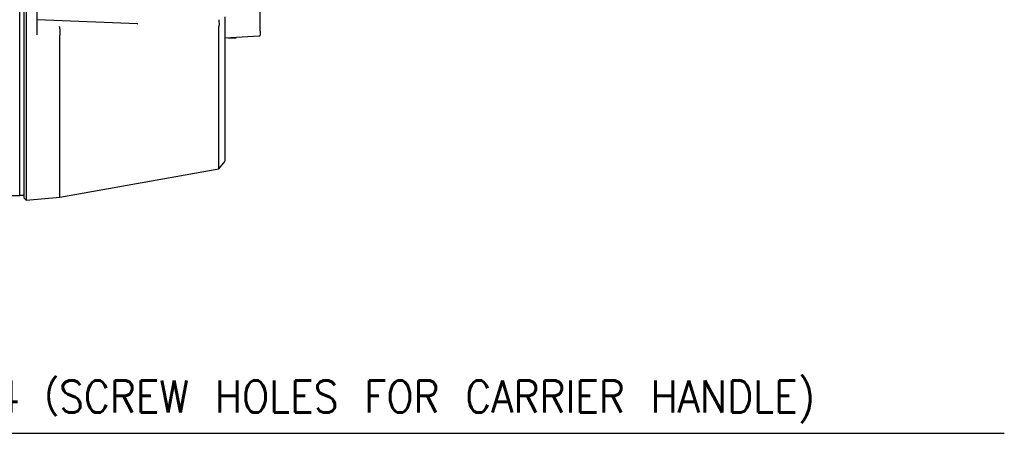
# Model space of a CAD drawing. Header units: inches. Extents: x -119 to 916, y -375 to 403.
# Tile 23 of 24: x 569 to 766, y 201 to 283. Entities that reach past the tile are written whole.
import ezdxf

# ---------------------------------------------------------------- set-up
doc = ezdxf.new("R2010")
doc.units = ezdxf.units.IN
doc.layers.add('1', color=7, linetype='Continuous')
doc.styles.add('CONVERTER_11', font='txt.shx', dxfattribs={"width": 0.9})
doc.dimstyles.get("Standard").update_dxf_attribs({"dimtxt": 0.18, "dimasz": 0.18, "dimexe": 0.18, "dimexo": 0.0625, "dimgap": 0.09, "dimtad": 0, "dimtih": 1, "dimtoh": 1, "dimdec": 4, "dimzin": 0, "dimdsep": 46, "dimtxsty": 'Standard', "dimcen": 0.09, "dimadec": 0, "dimazin": 0, "dimtfac": 1, "dimtdec": 4, "dimtofl": 0, "dimtmove": 0, "dimatfit": 3, "dimfxl": 1, "dimtolj": 1, "dimtzin": 0, "dimarcsym": 0})

msp = doc.modelspace()

# ---------------------------------------------------------------- linework, layer by layer
at = {"color": 7, "linetype": 'Continuous'}
for p, q in [((617, 281.1418), (617, 298.7049)), ((569, 276.0256), (569, 295.787)), ((570.2981, 295.787), (570.2981, 275.4615)), ((592.4924, 282.6026), (572.5, 283.3943)), ((608.7588, 281.9793), (608.7755, 282.1592)), ((608.7614, 280.2617), (608.7588, 281.9793)), ((610, 281.2227), (610, 283.0072)), ((576.9999, 280.3745), (577.0002, 280.3805)), ((577, 275.8477), (576.9999, 280.3745)), ((616.8105, 280.1432), (610, 279.7863)), ((610.6127, 279.8184), (612.2, 279.8184)), ((612.2, 279.8184), (612.2, 279.9016)), ((569, 248.3495), (569, 276.0256)), ((570.2981, 275.4615), (570.2981, 247.467)), ((577, 248.0533), (608.7616, 253.7226)), ((608.7615, 253.7226), (610, 255.2016)), ((213.4, 248.3494), (569, 248.3494)), ((569, 248.4734), (569.8012, 248.4734)), ((569, 248.3495), (569, 248.3494)), ((569.7987, 247.9245), (570.2981, 247.467)), ((570.2981, 247.467), (577.0062, 248.0538))]:
    msp.add_line(p, q, dxfattribs=at)
msp.add_arc((616.8, 280.3429), 0.2, 273, 0, dxfattribs=at)
for points, knots in [([(569.8, 295.787), (569.8, 294.8771), (569.8, 293.0652), (569.8, 290.3663), (569.8, 287.7107), (569.8, 285.1175), (569.8, 282.6122), (569.8, 280.224), (569.8, 277.9543), (569.8, 276.4834), (569.8, 275.7621)], [0, 0, 0, 0, 2.72964651, 5.43582439, 8.09663268, 10.69643721, 13.21560907, 15.61227441, 17.86106711, 20.02488822, 20.02488822, 20.02488822, 20.02488822]), ([(572.5, 280.4127), (572.5, 281.2096), (572.5, 282.8233), (572.5, 285.2873), (572.5, 287.8246), (572.5, 289.5451), (572.5, 290.4153)], [0, 0, 0, 0, 2.39062105, 4.84126434, 7.39194436, 10.0026466, 10.0026466, 10.0026466, 10.0026466]), ([(608.7502, 283.439), (608.751, 283.3975), (608.7526, 283.3127), (608.7595, 283.1733), (608.7756, 283.0181), (608.7939, 282.8485), (608.806, 282.6759), (608.8083, 282.5026), (608.7959, 282.3304), (608.7823, 282.2159), (608.7755, 282.1592)], [0, 0, 0, 0, 0.12445918, 0.25440231, 0.41875189, 0.59243577, 0.76593417, 0.93780788, 1.11193078, 1.28346602, 1.28346602, 1.28346602, 1.28346602]), ([(610, 283.0072), (610, 283.0397), (610, 283.1059), (610, 283.2103), (610, 283.3218), (610, 283.4496), (610, 283.5879), (610, 283.7385), (610, 283.8895), (610, 283.9917), (610, 284.0422)], [0, 0, 0, 0, 0.09748431, 0.19855052, 0.31331652, 0.43183938, 0.58196465, 0.72821975, 0.88360872, 1.03494525, 1.03494525, 1.03494525, 1.03494525]), ([(576.8961, 282.1002), (576.9018, 282.0824), (576.914, 282.0446), (576.9314, 281.9803), (576.9469, 281.903), (576.9613, 281.8137), (576.9743, 281.7159), (576.9859, 281.6104), (576.996, 281.4968), (577.0045, 281.3753), (577.0111, 281.2482), (577.0157, 281.1174), (577.0181, 280.9852), (577.0185, 280.8545), (577.0168, 280.7267), (577.0132, 280.6058), (577.0072, 280.4908), (577.0025, 280.417), (577.0002, 280.3805)], [0, 0, 0, 0, 0.05627453, 0.11909301, 0.19974075, 0.29268603, 0.3903633, 0.49580063, 0.61106152, 0.73239989, 0.86105418, 0.99284496, 1.12519607, 1.25774406, 1.38488452, 1.50844942, 1.62074785, 1.73032032, 1.73032032, 1.73032032, 1.73032032]), ([(592.4924, 282.6026), (592.4983, 282.6023), (592.5101, 282.6019), (592.5253, 282.6012), (592.5378, 282.6005), (592.5535, 282.5994), (592.5747, 282.5963), (592.5925, 282.5928), (592.6013, 282.591)], [0, 0, 0, 0, 0.017741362, 0.03551283, 0.045460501, 0.055358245, 0.082691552, 0.109692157, 0.109692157, 0.109692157, 0.109692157]), ([(610, 255.2592), (610, 255.2592), (610, 255.2593), (610, 255.2593), (610, 255.2593), (610, 255.2593), (610, 255.2594), (610, 255.2594), (610, 255.2595), (610, 255.2597), (610, 255.2598), (610, 255.26), (610, 255.2601), (610, 255.2604), (610, 255.2606), (610, 255.2609), (610, 255.2613), (610, 255.2617), (610, 255.2621), (610, 255.2626), (610, 255.2631), (610, 255.2637), (610, 255.2643), (610, 255.265), (610, 255.2658), (610, 255.2666), (610, 255.2675), (610, 255.2684), (610, 255.2694), (610, 255.2705), (610, 255.2717), (610, 255.2729), (610, 255.2743), (610, 255.2757), (610, 255.2772), (610, 255.2787), (610, 255.2804), (610, 255.2822), (610, 255.284), (610, 255.286), (610, 255.2881), (610, 255.2902), (610, 255.2925), (610, 255.2949), (610, 255.2974), (610, 255.3), (610, 255.3027), (610, 255.3055), (610, 255.3085), (610, 255.3115), (610, 255.3147), (610, 255.3181), (610, 255.3215), (610, 255.3251), (610, 255.3288), (610, 255.3326), (610, 255.3366), (610, 255.3406), (610, 255.3448), (610, 255.3492), (610, 255.3536), (610, 255.3582), (610, 255.3629), (610, 255.3677), (610, 255.3726), (610, 255.3777), (610, 255.3829), (610, 255.3882), (610, 255.3936), (610, 255.3991), (610, 255.4047), (610, 255.4105), (610, 255.4164), (610, 255.4224), (610, 255.4285), (610, 255.4347), (610, 255.4411), (610, 255.4476), (610, 255.4541), (610, 255.4608), (610, 255.4676), (610, 255.4745), (610, 255.4815), (610, 255.4887), (610, 255.4959), (610, 255.5033), (610, 255.5107), (610, 255.5183), (610, 255.526), (610, 255.5338), (610, 255.5417), (610, 255.5497), (610, 255.5578), (610, 255.566), (610, 255.5743), (610, 255.5828), (610, 255.5913), (610, 255.5999), (610, 255.6087), (610, 255.6175), (610, 255.6265), (610, 255.6355), (610, 255.6447), (610, 255.6539), (610, 255.6633), (610, 255.6727), (610, 255.6823), (610, 255.6919), (610, 255.7017), (610, 255.7115), (610, 255.7214), (610, 255.7315), (610, 255.7416), (610, 255.7518), (610, 255.7622), (610, 255.7726), (610, 255.7831), (610, 255.7937), (610, 255.8044), (610, 255.8152), (610, 255.8261), (610, 255.837), (610, 255.8481), (610, 255.8593), (610, 255.8705), (610, 255.8818), (610, 255.8933), (610, 255.9048), (610, 255.9164), (610, 255.9281), (610, 255.9398), (610, 255.9517), (610, 255.9637), (610, 255.9757), (610, 255.9878), (610, 256), (610, 256.0123), (610, 256.0247), (610, 256.0371), (610, 256.0497), (610, 256.0623), (610, 256.075), (610, 256.0877), (610, 256.1006), (610, 256.1135), (610, 256.1266), (610, 256.1397), (610, 256.1528), (610, 256.1661), (610, 256.1794), (610, 256.1928), (610, 256.2063), (610, 256.2198), (610, 256.2335), (610, 256.2482), (610, 256.2641), (610, 256.2812), (610, 256.2983), (610, 256.3156), (610, 256.3329), (610, 256.3504), (610, 256.368), (610, 256.3857), (610, 256.4036), (610, 256.4215), (610, 256.4395), (610, 256.4577), (610, 256.476), (610, 256.4944), (610, 256.5129), (610, 256.5315), (610, 256.5502), (610, 256.5691), (610, 256.5881), (610, 256.6071), (610, 256.6263), (610, 256.6456), (610, 256.6651), (610, 256.6846), (610, 256.7043), (610, 256.7241), (610, 256.7439), (610, 256.764), (610, 256.7841), (610, 256.8043), (610, 256.8247), (610, 256.8452), (610, 256.8658), (610, 256.8865), (610, 256.9073), (610, 256.9283), (610, 256.9493), (610, 256.9705), (610, 256.9918), (610, 257.0133), (610, 257.0348), (610, 257.0565), (610, 257.0783), (610, 257.1002), (610, 257.1222), (610, 257.1444), (610, 257.1666), (610, 257.189), (610, 257.2115), (610, 257.2342), (610, 257.2569), (610, 257.2798), (610, 257.3028), (610, 257.3259), (610, 257.3492), (610, 257.3725), (610, 257.396), (610, 257.4196), (610, 257.4434), (610, 257.4672), (610, 257.4912), (610, 257.5153), (610, 257.5396), (610, 257.5639), (610, 257.5884), (610, 257.613), (610, 257.6377), (610, 257.6626), (610, 257.6875), (610, 257.7126), (610, 257.7379), (610, 257.7632), (610, 257.7887), (610, 257.8143), (610, 257.84), (610, 257.8659), (610, 257.8919), (610, 257.918), (610, 257.9442), (610, 257.9706), (610, 257.9971), (610, 258.0237), (610, 258.0505), (610, 258.0774), (610, 258.1043), (610, 258.1314), (610, 258.1586), (610, 258.1859), (610, 258.2133), (610, 258.2409), (610, 258.2686), (610, 258.2964), (610, 258.3243), (610, 258.3524), (610, 258.3806), (610, 258.4089), (610, 258.4374), (610, 258.466), (610, 258.4947), (610, 258.5235), (610, 258.5524), (610, 258.5815), (610, 258.6107), (610, 258.6401), (610, 258.6695), (610, 258.6991), (610, 258.7288), (610, 258.7587), (610, 258.7886), (610, 258.8187), (610, 258.849), (610, 258.8793), (610, 258.9098), (610, 258.9404), (610, 258.9711), (610, 259.0019), (610, 259.0329), (610, 259.064), (610, 259.0952), (610, 259.1266), (610, 259.158), (610, 259.1896), (610, 259.2213), (610, 259.2532), (610, 259.2851), (610, 259.3172), (610, 259.3495), (610, 259.3818), (610, 259.4143), (610, 259.4468), (610, 259.4796), (610, 259.5124), (610, 259.5454), (610, 259.5784), (610, 259.6117), (610, 259.645), (610, 259.6784), (610, 259.712), (610, 259.7457), (610, 259.7795), (610, 259.8135), (610, 259.8476), (610, 259.8818), (610, 259.9161), (610, 259.9505), (610, 259.9851), (610, 260.0198), (610, 260.0546), (610, 260.0895), (610, 260.1246), (610, 260.1597), (610, 260.195), (610, 260.2304), (610, 260.266), (610, 260.3017), (610, 260.3374), (610, 260.3733), (610, 260.4094), (610, 260.4455), (610, 260.4818), (610, 260.5182), (610, 260.5547), (610, 260.5913), (610, 260.6281), (610, 260.665), (610, 260.702), (610, 260.7391), (610, 260.7763), (610, 260.8137), (610, 260.8516), (610, 260.89), (610, 260.9289), (610, 260.968), (610, 261.0071), (610, 261.0464), (610, 261.0859), (610, 261.1254), (610, 261.1651), (610, 261.205), (610, 261.2449), (610, 261.285), (610, 261.3252), (610, 261.3655), (610, 261.406), (610, 261.4465), (610, 261.4872), (610, 261.5281), (610, 261.569), (610, 261.6101), (610, 261.6513), (610, 261.6927), (610, 261.7341), (610, 261.7757), (610, 261.8175), (610, 261.8593), (610, 261.9013), (610, 261.9434), (610, 261.9856), (610, 262.0279), (610, 262.0704), (610, 262.113), (610, 262.1557), (610, 262.1985), (610, 262.2415), (610, 262.2846), (610, 262.3278), (610, 262.3712), (610, 262.4146), (610, 262.4582), (610, 262.5019), (610, 262.5458), (610, 262.5897), (610, 262.6338), (610, 262.678), (610, 262.7223), (610, 262.7668), (610, 262.8114), (610, 262.8561), (610, 262.9009), (610, 262.9458), (610, 262.9909), (610, 263.0361), (610, 263.0814), (610, 263.1268), (610, 263.1724), (610, 263.2181), (610, 263.2639), (610, 263.3098), (610, 263.3558), (610, 263.402), (610, 263.4485), (610, 263.4955), (610, 263.5428), (610, 263.5902), (610, 263.6378), (610, 263.6855), (610, 263.7333), (610, 263.7812), (610, 263.8293), (610, 263.8774), (610, 263.9258), (610, 263.9742), (610, 264.0228), (610, 264.0714), (610, 264.1202), (610, 264.1692), (610, 264.2182), (610, 264.2674), (610, 264.3167), (610, 264.3662), (610, 264.4157), (610, 264.4654), (610, 264.5152), (610, 264.5652), (610, 264.6153), (610, 264.6654), (610, 264.7158), (610, 264.7662), (610, 264.8168), (610, 264.8674), (610, 264.9183), (610, 264.9692), (610, 265.0203), (610, 265.0715), (610, 265.1228), (610, 265.1742), (610, 265.2258), (610, 265.2775), (610, 265.3293), (610, 265.3812), (610, 265.4333), (610, 265.4855), (610, 265.5378), (610, 265.5902), (610, 265.6428), (610, 265.6955), (610, 265.7483), (610, 265.8012), (610, 265.8543), (610, 265.9075), (610, 265.9608), (610, 266.0143), (610, 266.0678), (610, 266.1215), (610, 266.1753), (610, 266.2293), (610, 266.2833), (610, 266.3375), (610, 266.3918), (610, 266.4463), (610, 266.5009), (610, 266.5557), (610, 266.6107), (610, 266.6658), (610, 266.7211), (610, 266.7765), (610, 266.832), (610, 266.8876), (610, 266.9433), (610, 266.9992), (610, 267.0552), (610, 267.1113), (610, 267.1676), (610, 267.2239), (610, 267.2804), (610, 267.337), (610, 267.3937), (610, 267.4506), (610, 267.5075), (610, 267.5646), (610, 267.6219), (610, 267.6792), (610, 267.7366), (610, 267.7942), (610, 267.8519), (610, 267.9097), (610, 267.9676), (610, 268.0257), (610, 268.0838), (610, 268.1421), (610, 268.2005), (610, 268.259), (610, 268.3177), (610, 268.3764), (610, 268.4353), (610, 268.4943), (610, 268.5534), (610, 268.6126), (610, 268.6719), (610, 268.7314), (610, 268.7909), (610, 268.8506), (610, 268.9104), (610, 268.9703), (610, 269.0303), (610, 269.0905), (610, 269.1507), (610, 269.2111), (610, 269.2715), (610, 269.3321), (610, 269.3928), (610, 269.4536), (610, 269.5145), (610, 269.5756), (610, 269.6367), (610, 269.698), (610, 269.7593), (610, 269.8208), (610, 269.8824), (610, 269.9441), (610, 270.0059), (610, 270.0678), (610, 270.1298), (610, 270.1919), (610, 270.2542), (610, 270.3165), (610, 270.379), (610, 270.4415), (610, 270.5042), (610, 270.567), (610, 270.6298), (610, 270.6928), (610, 270.7559), (610, 270.8189), (610, 270.8817), (610, 270.9445), (610, 271.0073), (610, 271.0702), (610, 271.1332), (610, 271.1963), (610, 271.2596), (610, 271.3229), (610, 271.3864), (610, 271.4499), (610, 271.5136), (610, 271.5774), (610, 271.6412), (610, 271.7052), (610, 271.7693), (610, 271.8335), (610, 271.8978), (610, 271.9622), (610, 272.0267), (610, 272.0914), (610, 272.1561), (610, 272.2209), (610, 272.2859), (610, 272.351), (610, 272.4161), (610, 272.4814), (610, 272.5468), (610, 272.6124), (610, 272.678), (610, 272.7437), (610, 272.8096), (610, 272.8755), (610, 272.9416), (610, 273.0078), (610, 273.0741), (610, 273.1405), (610, 273.207), (610, 273.2737), (610, 273.3404), (610, 273.4073), (610, 273.4743), (610, 273.5414), (610, 273.6086), (610, 273.676), (610, 273.7434), (610, 273.811), (610, 273.8787), (610, 273.9465), (610, 274.0144), (610, 274.0824), (610, 274.1506), (610, 274.2189), (610, 274.2873), (610, 274.3558), (610, 274.4244), (610, 274.4932), (610, 274.5621), (610, 274.6311), (610, 274.7002), (610, 274.7694), (610, 274.8388), (610, 274.9083), (610, 274.9779), (610, 275.0476), (610, 275.1175), (610, 275.1874), (610, 275.2575), (610, 275.3277), (610, 275.3981), (610, 275.4686), (610, 275.5392), (610, 275.6099), (610, 275.6807), (610, 275.7519), (610, 275.8236), (610, 275.8956), (610, 275.9677), (610, 276.04), (610, 276.1123), (610, 276.1848), (610, 276.2575), (610, 276.3302), (610, 276.403), (610, 276.476), (610, 276.5491), (610, 276.6222), (610, 276.6955), (610, 276.7689), (610, 276.8424), (610, 276.916), (610, 276.9897), (610, 277.0635), (610, 277.1374), (610, 277.2114), (610, 277.2855), (610, 277.3597), (610, 277.4339), (610, 277.5083), (610, 277.5827), (610, 277.6572), (610, 277.7318), (610, 277.8065), (610, 277.8813), (610, 277.9561), (610, 278.0311), (610, 278.1061), (610, 278.1811), (610, 278.2563), (610, 278.3315), (610, 278.4067), (610, 278.4821), (610, 278.5575), (610, 278.6329), (610, 278.7085), (610, 278.784), (610, 278.8597), (610, 278.9354), (610, 279.0111), (610, 279.0869), (610, 279.1627), (610, 279.2386), (610, 279.3146), (610, 279.3906), (610, 279.4666), (610, 279.5426), (610, 279.6187), (610, 279.6949), (610, 279.7711), (610, 279.8473), (610, 279.9235), (610, 279.9998), (610, 280.0761), (610, 280.1524), (610, 280.2288), (610, 280.3051), (610, 280.3815), (610, 280.4579), (610, 280.5344), (610, 280.6108), (610, 280.6873), (610, 280.7637), (610, 280.8402), (610, 280.9167), (610, 280.9932), (610, 281.0697), (610, 281.1462), (610, 281.1972), (610, 281.2227)], [0, 0, 0, 0, 0.00000561, 0.00001921, 0.00004286, 0.00007906, 0.00013034, 0.00019921, 0.00028818, 0.00039975, 0.00053645, 0.00070079, 0.00089527, 0.00112242, 0.00138473, 0.00168474, 0.00202494, 0.00240784, 0.00283598, 0.00331184, 0.00383795, 0.00441682, 0.00505097, 0.00574289, 0.00649512, 0.00731015, 0.0081905, 0.00913868, 0.01015721, 0.0112486, 0.01241536, 0.01366, 0.01498503, 0.01639297, 0.01788634, 0.01946763, 0.02113937, 0.02290406, 0.02476422, 0.02672236, 0.028781, 0.03094264, 0.0332098, 0.035585, 0.03807073, 0.04066952, 0.04338387, 0.04621631, 0.04916934, 0.05224547, 0.05544722, 0.05877, 0.0622199, 0.06579639, 0.06949897, 0.07332712, 0.07728032, 0.08135806, 0.08555982, 0.08988509, 0.09433334, 0.09890407, 0.10359675, 0.10841088, 0.11334593, 0.11840139, 0.12357675, 0.12887149, 0.13428509, 0.13981703, 0.14546681, 0.1512339, 0.1571178, 0.16311797, 0.16923392, 0.17546511, 0.18181105, 0.1882712, 0.19484506, 0.2015321, 0.20833182, 0.2152437, 0.22226722, 0.22940186, 0.23664712, 0.24400247, 0.25146739, 0.25904138, 0.26672392, 0.27451448, 0.28241256, 0.29041764, 0.29852921, 0.30674674, 0.31506972, 0.32349764, 0.33202998, 0.34066622, 0.34940585, 0.35824835, 0.36719321, 0.37623992, 0.38538794, 0.39463678, 0.40398591, 0.41343482, 0.42298298, 0.4326299, 0.44237505, 0.45221791, 0.46215796, 0.47219471, 0.48232761, 0.49255617, 0.50287987, 0.51329818, 0.5238106, 0.53441661, 0.54511569, 0.55590732, 0.566791, 0.5777662, 0.58883241, 0.59998911, 0.61123579, 0.62257193, 0.63399702, 0.64551054, 0.65711197, 0.6688008, 0.68057651, 0.69243859, 0.70438651, 0.71641978, 0.72853786, 0.74074025, 0.75302642, 0.76539587, 0.77784807, 0.79038251, 0.80299867, 0.81569605, 0.82847412, 0.84133236, 0.85427026, 0.86728731, 0.88038299, 0.89355678, 0.90680818, 0.92013665, 0.93354169, 0.94702277, 0.9605794, 0.97421104, 0.98791718, 1.00484181, 1.02187811, 1.03902627, 1.05628651, 1.07365903, 1.09114402, 1.10874168, 1.12645223, 1.14427586, 1.16221277, 1.18026317, 1.19842725, 1.21670522, 1.23509727, 1.25360362, 1.27222446, 1.29096, 1.30981043, 1.32877596, 1.34785678, 1.36705311, 1.38636514, 1.40579308, 1.42533711, 1.44499746, 1.46477432, 1.48466788, 1.50467836, 1.52480595, 1.54505086, 1.56541328, 1.58589342, 1.60649149, 1.62720767, 1.64804218, 1.66899521, 1.69006697, 1.71125766, 1.73256748, 1.75399663, 1.77554531, 1.79721373, 1.81900208, 1.84091058, 1.86293941, 1.88508878, 1.9073589, 1.92974996, 1.95226217, 1.97489573, 1.99765083, 2.02052769, 2.0435265, 2.06664747, 2.08989079, 2.11325667, 2.1367453, 2.1603569, 2.18409167, 2.20794979, 2.23193149, 2.25603695, 2.28026637, 2.30461998, 2.32909795, 2.3537005, 2.37842782, 2.40328012, 2.4282576, 2.45336046, 2.4785889, 2.50394313, 2.52942334, 2.55502974, 2.58076253, 2.60662191, 2.63260808, 2.65872124, 2.6849616, 2.71132936, 2.73782471, 2.76444787, 2.79119903, 2.81807839, 2.84508616, 2.8721361, 2.89931374, 2.92661901, 2.95405182, 2.98161208, 3.00929971, 3.03711462, 3.06505673, 3.09312596, 3.12132222, 3.14964543, 3.17809549, 3.20667234, 3.23537588, 3.26420602, 3.29316269, 3.3222458, 3.35145526, 3.380791, 3.41025292, 3.43984094, 3.46955498, 3.49939495, 3.52936077, 3.55945236, 3.58966962, 3.62001248, 3.65048084, 3.68107463, 3.71179377, 3.74263816, 3.77360772, 3.80470237, 3.83592202, 3.86726659, 3.898736, 3.93033015, 3.96204897, 3.99389238, 4.02586027, 4.05795258, 4.09016922, 4.1225101, 4.15497513, 4.18756424, 4.22027734, 4.25311435, 4.28607517, 4.31915973, 4.35236794, 4.38569972, 4.41915498, 4.45273364, 4.48643561, 4.52026081, 4.55420916, 4.58828056, 4.62247494, 4.65679221, 4.69123229, 4.72579509, 4.76048053, 4.79528852, 4.83021897, 4.86527182, 4.90044696, 4.93574431, 4.9711638, 5.00670533, 5.04236883, 5.0781542, 5.11406136, 5.15009023, 5.18624073, 5.22251276, 5.25890625, 5.29542111, 5.33205725, 5.3688146, 5.40569306, 5.44269255, 5.47981299, 5.5170543, 5.55441638, 5.59189916, 5.63069542, 5.66961994, 5.7086726, 5.74785328, 5.78716187, 5.82659825, 5.8661623, 5.90585392, 5.94567297, 5.98561936, 6.02569295, 6.06589364, 6.10622132, 6.14667585, 6.18725714, 6.22796505, 6.26879949, 6.30976032, 6.35084744, 6.39206073, 6.43340007, 6.47486535, 6.51645645, 6.55817326, 6.60001565, 6.64198352, 6.68407675, 6.72629522, 6.76863882, 6.81110743, 6.85370093, 6.89641922, 6.93926216, 6.98222966, 7.02532158, 7.06853782, 7.11187826, 7.15534279, 7.19893128, 7.24264363, 7.28647971, 7.33043941, 7.37452262, 7.41872922, 7.46305909, 7.50751212, 7.55208818, 7.59678718, 7.64160898, 7.68655348, 7.73162056, 7.7768101, 7.82212198, 7.8675561, 7.91311233, 7.95879056, 8.00459067, 8.05051255, 8.09655609, 8.14272115, 8.18900764, 8.23618991, 8.28349756, 8.33093057, 8.37848894, 8.42617265, 8.47398169, 8.52191607, 8.56997576, 8.61816077, 8.66647107, 8.71490667, 8.76346756, 8.81215372, 8.86096514, 8.90990183, 8.95896376, 9.00815093, 9.05746334, 9.10690096, 9.1564638, 9.20615185, 9.25596509, 9.30590351, 9.35596712, 9.4061559, 9.45646983, 9.50690892, 9.55747315, 9.60816252, 9.65897701, 9.70991662, 9.76098134, 9.81217115, 9.86348606, 9.91492605, 9.96649111, 10.01818123, 10.06999641, 10.12193664, 10.1740019, 10.22619219, 10.27850751, 10.33094783, 10.38351315, 10.43620347, 10.48901878, 10.54195906, 10.5950243, 10.64821451, 10.70152966, 10.75496976, 10.80853478, 10.86222473, 10.9160396, 10.96997937, 11.02404403, 11.07823359, 11.13254802, 11.18698732, 11.24155149, 11.29642654, 11.35142701, 11.40655264, 11.46180314, 11.51717823, 11.57267765, 11.62830111, 11.68404833, 11.73991904, 11.79591297, 11.85202984, 11.90826936, 11.96463127, 12.02111529, 12.07772114, 12.13444854, 12.19129722, 12.2482669, 12.3053573, 12.36256815, 12.41989918, 12.4773501, 12.53492063, 12.59261051, 12.65041945, 12.70834719, 12.76639343, 12.82455791, 12.88284034, 12.94124046, 12.99975799, 13.05839264, 13.11714415, 13.17601223, 13.23499661, 13.29409702, 13.35331317, 13.41264479, 13.4720916, 13.53165333, 13.5913297, 13.65112043, 13.71102525, 13.77104388, 13.83117605, 13.89142147, 13.95177987, 14.01225097, 14.07283451, 14.13353019, 14.19433775, 14.2552569, 14.31628738, 14.3774289, 14.43868119, 14.50004397, 14.56151696, 14.62309989, 14.68479249, 14.74659447, 14.80850555, 14.87052547, 14.93265395, 14.9948907, 15.05723546, 15.11968794, 15.18224787, 15.24491497, 15.30768897, 15.37056959, 15.43355655, 15.49664958, 15.5598484, 15.62245891, 15.68517294, 15.7479908, 15.81091279, 15.87393921, 15.93707036, 16.00030657, 16.06364812, 16.12709532, 16.19064849, 16.25430791, 16.31807391, 16.38194678, 16.44592683, 16.51001436, 16.57420967, 16.63851309, 16.7029249, 16.76744541, 16.83207493, 16.89681376, 16.96166221, 17.02662058, 17.09168918, 17.15686831, 17.22215828, 17.28755939, 17.35307195, 17.41869626, 17.48443262, 17.55028135, 17.61624274, 17.68231711, 17.74850475, 17.81480597, 17.88122108, 17.94775038, 18.01439418, 18.08115277, 18.14802647, 18.21501559, 18.28212041, 18.34934126, 18.41667844, 18.48413224, 18.55170298, 18.61939096, 18.68719648, 18.75511986, 18.82316139, 18.89132138, 18.95960013, 19.02799795, 19.09651515, 19.16515202, 19.23390888, 19.30278603, 19.37178378, 19.44090242, 19.51014226, 19.57950362, 19.64898679, 19.71859207, 19.78831978, 19.85817022, 19.92814369, 19.9982405, 20.06846096, 20.13880536, 20.20927401, 20.27986722, 20.35058529, 20.42142854, 20.49239725, 20.56427919, 20.63628794, 20.70842175, 20.78067885, 20.85305749, 20.92555589, 20.99817231, 21.07090497, 21.14375212, 21.216712, 21.28978284, 21.36296288, 21.43625037, 21.50964353, 21.58314062, 21.65673986, 21.7304395, 21.80423777, 21.87813292, 21.95212318, 22.02620679, 22.10038199, 22.17464701, 22.24900011, 22.32343951, 22.39796346, 22.47257018, 22.54725793, 22.62202494, 22.69686945, 22.7717897, 22.84678392, 22.92185036, 22.99698725, 23.07219283, 23.14746534, 23.22280303, 23.29820412, 23.37366685, 23.44918948, 23.52477023, 23.60040734, 23.67609905, 23.7518436, 23.82763923, 23.90348418, 23.97937669, 24.05531499, 24.13129732, 24.20732192, 24.28338704, 24.3594909, 24.43563176, 24.51180784, 24.58801738, 24.66425863, 24.74052983, 24.8168292, 24.89315499, 24.96950545, 25.0458788, 25.12227328, 25.19868714, 25.27511862, 25.35156594, 25.42802736, 25.50450111, 25.58098542, 25.65747854, 25.73397871, 25.81048416, 25.88699313, 25.96350387, 25.96350387, 25.96350387, 25.96350387]), ([(617, 281.1418), (617, 281.0898), (617, 280.9878), (617, 280.8399), (617, 280.7036), (617, 280.5837), (617, 280.4855), (617, 280.4146), (617, 280.3702), (617, 280.3499), (617, 280.3429)], [0, 0, 0, 0, 0.156108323, 0.305965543, 0.443568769, 0.56501478, 0.665823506, 0.738121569, 0.777817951, 0.798903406, 0.798903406, 0.798903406, 0.798903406]), ([(608.7615, 253.7445), (608.7615, 253.7884), (608.7615, 253.922), (608.7615, 254.1667), (608.7615, 254.5186), (608.7615, 254.9676), (608.7615, 255.6435), (608.7615, 256.5781), (608.7614, 257.8062), (608.7614, 259.2474), (608.7614, 260.8928), (608.7614, 262.7379), (608.7614, 264.7679), (608.7614, 266.9788), (608.7614, 269.3498), (608.7614, 271.8835), (608.7614, 274.5634), (608.7614, 277.3757), (608.7614, 279.2894), (608.7614, 280.2617)], [0, 0, 0, 0, 0.1318062, 0.40087849, 0.73397975, 1.1875488, 1.74771249, 2.76182604, 3.99134308, 5.43196837, 7.08542019, 8.92747229, 10.96738875, 13.1752815, 15.56044444, 18.08038587, 20.77618986, 23.60018834, 26.51724219, 26.51724219, 26.51724219, 26.51724219]), ([(569.8, 275.7621), (569.8, 275.0476), (569.8, 273.6293), (569.8, 271.5287), (569.8, 269.4903), (569.8, 267.5338), (569.8, 265.6663), (569.8, 263.6123), (569.8, 261.4064), (569.8, 259.3161), (569.8, 257.6182), (569.8, 256.2794), (569.8, 255.0352), (569.8, 253.8874), (569.8, 252.8378), (569.8, 251.8887), (569.8, 251.0408), (569.8, 250.2927), (569.8, 249.6427), (569.8, 249.0939), (569.8, 248.6561), (569.8, 248.3457), (569.8, 248.151), (569.8, 248.0424), (569.8, 247.9907), (569.8, 247.9711)], [0, 0, 0, 0, 2.14355896, 4.25493264, 6.30193576, 8.25866337, 10.12432697, 11.90441847, 14.4206213, 16.74217358, 18.17515909, 19.51433304, 20.75882629, 21.90747564, 22.95793972, 23.90758321, 24.75475293, 25.50172501, 26.15175769, 26.70486492, 27.14808342, 27.46520564, 27.63599218, 27.73216937, 27.79104188, 27.79104188, 27.79104188, 27.79104188]), ([(577, 248.101), (577, 248.1206), (577, 248.1722), (577, 248.2806), (577, 248.475), (577, 248.7848), (577, 249.2219), (577, 249.7699), (577, 250.4189), (577, 251.1657), (577, 252.0123), (577, 252.9599), (577, 254.0078), (577, 255.1538), (577, 256.396), (577, 257.7327), (577, 259.4279), (577, 261.5148), (577, 263.7173), (577, 265.768), (577, 267.6325), (577, 269.5858), (577, 271.621), (577, 273.7183), (577, 275.1343), (577, 275.8477)], [0, 0, 0, 0, 0.05876614, 0.154764, 0.32522529, 0.64183272, 1.08434735, 1.63657963, 2.28558081, 3.03136456, 3.87718529, 4.82531627, 5.87410752, 7.02092797, 8.26344087, 9.60048366, 11.03118807, 13.3490402, 15.86123183, 17.63848681, 19.50117804, 21.45478874, 23.49853287, 25.60654547, 27.7466923, 27.7466923, 27.7466923, 27.7466923])]:
    msp.add_open_spline(points, degree=3, knots=knots, dxfattribs=at)

# ---------------------------------------------------------------- texts
at = {"layer": '1', "color": 4, "insert": (549.036, 202.947), "char_height": 6.4, "attachment_point": 7, "line_spacing_factor": 1.320528, "style": 'CONVERTER_11'}
msp.add_mtext('2xM4（SCREW HOLES FOR CARRIER HANDLE)', dxfattribs=at)

# ---------------------------------------------------------------- leaders
at = {"layer": '1', "color": 2, "linetype": 'Continuous', "has_arrowhead": 0}
msp.add_leader([(474.2198, 320.1402), (543.036, 200.947), (765.5583, 200.947)], dimstyle='Standard', dxfattribs=at)

doc.saveas('drawing.dxf')
